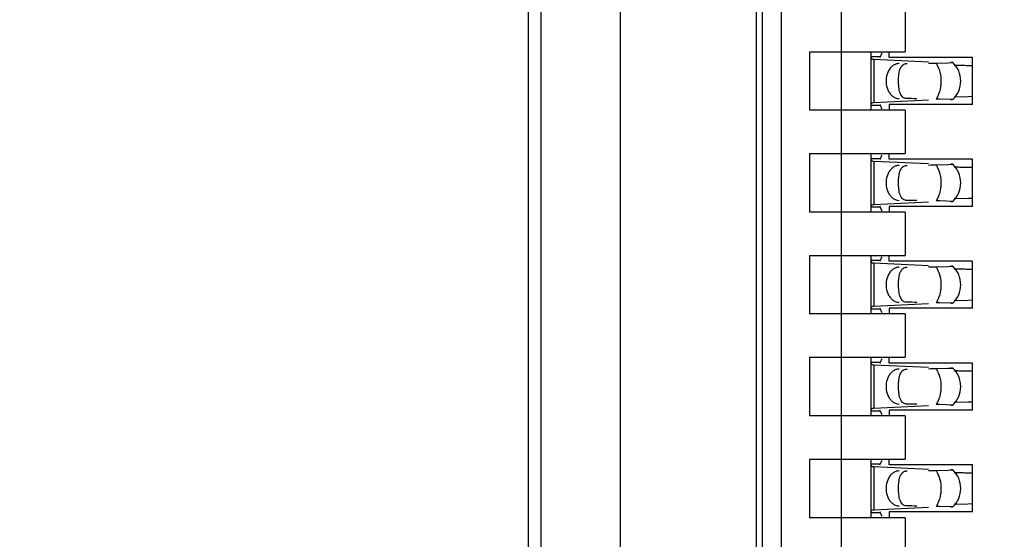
# Model space of a CAD drawing. Header units: inches. Extents: x 0 to 22, y 0 to 17.
# Tile 8 of 61: x 3.725 to 4.03, y 7.874 to 8.034. Entities that reach past the tile are written whole.
import ezdxf

# ---------------------------------------------------------------- set-up
doc = ezdxf.new("R2010")
doc.units = ezdxf.units.IN
doc.header["$LTSCALE"] = 1.21
doc.header["$MEASUREMENT"] = 0
doc.layers.get('0').update_dxf_attribs({"linetype": 'CONTINUOUS'})
doc.layers.add('DIMENSIONS', color=7, linetype='CONTINUOUS')
doc.styles.get("Standard").update_dxf_attribs({"font": 'txt', "width": 0.8})
doc.dimstyles.new('DIMSTYLE_1', dxfattribs={"dimtxt": 0.125, "dimasz": 0.18, "dimexe": 0.18, "dimexo": 0.0625, "dimgap": 0.09, "dimtad": 0, "dimtih": 1, "dimtoh": 1, "dimdec": 3, "dimzin": 4, "dimdsep": 46, "dimtxsty": 'STANDARD', "dimblk": '_FILLED', "dimblk1": '_FILLED', "dimblk2": '_FILLED', "dimcen": 0.09, "dimadec": 0, "dimazin": 0, "dimtp": 0.01, "dimtm": 0.01, "dimtfac": 1, "dimtdec": 3, "dimtofl": 0, "dimtmove": 0, "dimatfit": 3, "dimldrblk": '_FILLED', "dimfxl": 1, "dimtolj": 1, "dimtzin": 4, "dimarcsym": 0})

# ---------------------------------------------------------------- blocks, each defined once
blk = doc.blocks.new('*D14')
at = {"layer": 'DIMENSIONS', "color": 2, "linetype": 'CONTINUOUS'}
blk.add_line((3.9634381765, 7.385423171), (3.445098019, 7.385423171), dxfattribs=at)
at = {"layer": 'DIMENSIONS', "color": 2, "linetype": 'CONTINUOUS', "insert": (3.382598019, 7.447923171), "char_height": 0.125, "width": 1.425, "attachment_point": 3, "line_spacing_factor": 0.9}
blk.add_mtext('-3.706{\\Ftxt.shx;\\W1.000000;\\H0.125000; }[94.13]', dxfattribs=at)
blk = doc.blocks.new('_FILLED')
at = {"color": 0, "linetype": 'BYBLOCK'}
blk.add_solid([(0, 0), (-1, 0.1736111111), (-1, -0.1736111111)], dxfattribs=at)
blk = doc.blocks.new('*D15')
at = {"layer": 'DIMENSIONS', "color": 2, "linetype": 'CONTINUOUS'}
blk.add_line((3.928998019, 6.8692184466), (3.445098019, 6.8692184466), dxfattribs=at)
at = {"layer": 'DIMENSIONS', "color": 2, "linetype": 'CONTINUOUS', "insert": (3.382598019, 6.9317184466), "char_height": 0.125, "width": 1.525, "attachment_point": 3, "line_spacing_factor": 0.9}
blk.add_mtext('-4.222{\\Ftxt.shx;\\W1.000000;\\H0.125000; }[107.24]', dxfattribs=at)
blk = doc.blocks.new('*D16')
at = {"layer": 'DIMENSIONS', "color": 2, "linetype": 'CONTINUOUS'}
blk.add_line((4.337998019, 6.2692184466), (3.445098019, 6.2692184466), dxfattribs=at)
at = {"layer": 'DIMENSIONS', "color": 2, "linetype": 'CONTINUOUS', "insert": (3.382598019, 6.3317184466), "char_height": 0.125, "width": 1.525, "attachment_point": 3, "line_spacing_factor": 0.9}
blk.add_mtext('-4.822{\\Ftxt.shx;\\W1.000000;\\H0.125000; }[122.48]', dxfattribs=at)
blk = doc.blocks.new('*D17')
at = {"layer": 'DIMENSIONS', "color": 2, "linetype": 'CONTINUOUS'}
for p, q in [((3.7807905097, 6.1477749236), (3.6201636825, 5.9958963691)), ((4.326098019, 6.1477749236), (3.7807905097, 6.1477749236)), ((3.6201636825, 5.9958963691), (3.445098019, 5.9958963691))]:
    blk.add_line(p, q, dxfattribs=at)
at = {"layer": 'DIMENSIONS', "color": 2, "linetype": 'CONTINUOUS', "insert": (3.382598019, 6.0583963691), "char_height": 0.125, "width": 1.525, "attachment_point": 3, "line_spacing_factor": 0.9}
blk.add_mtext('-4.943{\\Ftxt.shx;\\W1.000000;\\H0.125000; }[125.56]', dxfattribs=at)

msp = doc.modelspace()

# ---------------------------------------------------------------- linework, layer by layer
at = {"color": 7, "linetype": 'CONTINUOUS'}
for p, q in [((3.886598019, 11.1606528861), (3.886598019, 6.4597840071)), ((3.911198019, 7.0476003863), (3.911198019, 10.3128365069)), ((3.953198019, 7.0805747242), (3.953198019, 10.2801945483)), ((3.9550720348, 7.385423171), (3.9550720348, 10.2200688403)), ((3.9609775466, 7.5035334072), (3.9609775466, 10.040934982)), ((3.9794814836, 7.5678205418), (3.9794814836, 10.0376714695)), ((3.882598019, 9.6802184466), (3.882598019, 7.6802184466)), ((3.999166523, 8.0377853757), (3.999166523, 8.024399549)), ((3.9696389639, 8.024399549), (3.999166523, 8.024399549)), ((3.9696389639, 8.024399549), (3.9696389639, 8.0062893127)), ((3.9885366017, 8.024399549), (3.9885366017, 8.0062893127)), ((3.9885375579, 8.0229644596), (3.9885366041, 8.0228958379)), ((3.994205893, 8.0226278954), (3.994205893, 8.024399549)), ((3.9885366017, 8.0229061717), (3.9914818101, 8.0229061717)), ((3.9885366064, 8.0228942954), (3.9887056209, 8.022259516)), ((3.9887056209, 8.022259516), (3.9889237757, 8.0221180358)), ((3.9889237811, 8.022119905), (3.9892816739, 8.0220980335)), ((3.9895034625, 8.0220866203), (4.0063865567, 8.0213025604)), ((3.9914818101, 8.0229061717), (3.991191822, 8.0225790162)), ((4.0200326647, 8.0226278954), (3.994205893, 8.0226278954)), ((3.9993143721, 8.0207162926), (3.9997462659, 8.0207578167)), ((4.0087219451, 8.0209094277), (4.0124699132, 8.0209893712)), ((4.0124699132, 8.0209893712), (4.0138863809, 8.021081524)), ((4.0138863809, 8.021081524), (4.0132564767, 8.0211340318)), ((4.0184999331, 8.0201897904), (4.0200164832, 8.0201577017)), ((4.0200326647, 8.0080609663), (4.0200326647, 8.0226278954)), ((3.9938902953, 8.0182503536), (3.9934132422, 8.0168577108)), ((3.9914818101, 8.00778269), (3.9885366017, 8.00778269)), ((3.9885366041, 8.0077930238), (3.9885375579, 8.0077244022)), ((3.988578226, 8.0081672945), (3.9885366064, 8.0077945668)), ((3.9889237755, 8.008570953), (3.988578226, 8.0081672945)), ((3.9895034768, 8.0086017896), (3.9890883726, 8.0085798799)), ((4.0063865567, 8.0093863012), (3.9895034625, 8.0086022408)), ((3.9911918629, 8.0081098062), (3.9914818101, 8.00778269)), ((4.0200326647, 8.0080609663), (3.994205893, 8.0080609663)), ((3.994205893, 8.0080609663), (3.994205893, 8.0062893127)), ((4.0138864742, 8.0096074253), (4.009849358, 8.0097607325)), ((4.0132565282, 8.0095548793), (4.0138365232, 8.0095938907)), ((4.018499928, 8.0104989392), (4.0143417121, 8.0103887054)), ((4.0200164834, 8.0105310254), (4.018499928, 8.0104989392)), ((3.999166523, 8.0062893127), (3.9696389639, 8.0062893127)), ((3.999166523, 8.0062893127), (3.999166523, 7.992903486)), ((3.9696389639, 7.992903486), (3.999166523, 7.992903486)), ((3.9696389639, 7.992903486), (3.9696389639, 7.9747932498)), ((3.9885366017, 7.992903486), (3.9885366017, 7.9747932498)), ((3.994205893, 7.9911318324), (3.994205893, 7.992903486)), ((3.9885366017, 7.9914101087), (3.9914818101, 7.9914101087)), ((3.9885375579, 7.9914683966), (3.9885366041, 7.9913997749)), ((3.9885366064, 7.9913982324), (3.9887056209, 7.990763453)), ((3.9887056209, 7.990763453), (3.9889237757, 7.9906219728)), ((3.9889237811, 7.990623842), (3.9892816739, 7.9906019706)), ((3.9895034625, 7.9905905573), (4.0063865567, 7.9898064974)), ((3.9914818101, 7.9914101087), (3.991191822, 7.9910829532)), ((4.0200326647, 7.9911318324), (3.994205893, 7.9911318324)), ((4.0087219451, 7.9894133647), (4.0124699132, 7.9894933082)), ((4.0124699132, 7.9894933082), (4.0138863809, 7.989585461)), ((4.0138863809, 7.989585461), (4.0132564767, 7.9896379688)), ((4.0200326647, 7.9765649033), (4.0200326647, 7.9911318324)), ((3.9938902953, 7.9867542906), (3.9934132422, 7.9853616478)), ((3.9993143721, 7.9892202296), (3.9997462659, 7.9892617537)), ((4.0184999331, 7.9886937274), (4.0200164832, 7.9886616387)), ((4.0063865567, 7.9778902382), (3.9895034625, 7.9771061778)), ((4.0138864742, 7.9781113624), (4.009849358, 7.9782646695)), ((4.0132565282, 7.9780588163), (4.0138365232, 7.9780978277)), ((4.018499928, 7.9790028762), (4.0143417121, 7.9788926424)), ((4.0200164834, 7.9790349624), (4.018499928, 7.9790028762)), ((3.999166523, 7.9747932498), (3.9696389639, 7.9747932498)), ((3.9914818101, 7.976286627), (3.9885366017, 7.976286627)), ((3.9885366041, 7.9762969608), (3.9885375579, 7.9762283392)), ((3.988578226, 7.9766712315), (3.9885366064, 7.9762985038)), ((3.9889237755, 7.97707489), (3.988578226, 7.9766712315)), ((3.9895034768, 7.9771057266), (3.9890883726, 7.9770838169)), ((3.9911918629, 7.9766137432), (3.9914818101, 7.976286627)), ((4.0200326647, 7.9765649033), (3.994205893, 7.9765649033)), ((3.994205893, 7.9765649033), (3.994205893, 7.9747932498)), ((3.999166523, 7.9747932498), (3.999166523, 7.961407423)), ((3.9696389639, 7.961407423), (3.999166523, 7.961407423)), ((3.9696389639, 7.961407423), (3.9696389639, 7.9432971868)), ((3.9885366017, 7.961407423), (3.9885366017, 7.9432971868)), ((3.9885366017, 7.9599140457), (3.9914818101, 7.9599140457)), ((3.9885375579, 7.9599723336), (3.9885366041, 7.9599037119)), ((3.9885366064, 7.9599021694), (3.9887056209, 7.9592673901)), ((3.9887056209, 7.9592673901), (3.9889237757, 7.9591259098)), ((3.9889237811, 7.959127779), (3.9892816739, 7.9591059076)), ((3.9895034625, 7.9590944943), (4.0063865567, 7.9583104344)), ((3.9914818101, 7.9599140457), (3.991191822, 7.9595868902)), ((3.994205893, 7.9596357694), (3.994205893, 7.961407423)), ((4.0200326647, 7.9596357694), (3.994205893, 7.9596357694)), ((4.0200326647, 7.9450688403), (4.0200326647, 7.9596357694)), ((3.9993143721, 7.9577241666), (3.9997462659, 7.9577656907)), ((4.0087219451, 7.9579173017), (4.0124699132, 7.9579972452)), ((4.0124699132, 7.9579972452), (4.0138863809, 7.9580893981)), ((4.0138863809, 7.9580893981), (4.0132564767, 7.9581419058)), ((4.0184999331, 7.9571976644), (4.0200164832, 7.9571655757)), ((3.9938902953, 7.9552582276), (3.9934132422, 7.9538655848)), ((4.018499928, 7.9475068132), (4.0143417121, 7.9473965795)), ((4.0200164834, 7.9475388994), (4.018499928, 7.9475068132)), ((3.9914818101, 7.944790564), (3.9885366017, 7.944790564)), ((3.9885366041, 7.9448008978), (3.9885375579, 7.9447322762)), ((3.988578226, 7.9451751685), (3.9885366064, 7.9448024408)), ((3.9889237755, 7.945578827), (3.988578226, 7.9451751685)), ((3.9895034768, 7.9456096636), (3.9890883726, 7.9455877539)), ((4.0063865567, 7.9463941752), (3.9895034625, 7.9456101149)), ((3.9911918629, 7.9451176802), (3.9914818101, 7.944790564)), ((4.0200326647, 7.9450688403), (3.994205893, 7.9450688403)), ((3.994205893, 7.9450688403), (3.994205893, 7.9432971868)), ((4.0138864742, 7.9466152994), (4.009849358, 7.9467686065)), ((4.0132565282, 7.9465627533), (4.0138365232, 7.9466017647)), ((3.999166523, 7.9432971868), (3.9696389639, 7.9432971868)), ((3.999166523, 7.9432971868), (3.999166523, 7.92991136)), ((3.9696389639, 7.92991136), (3.999166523, 7.92991136)), ((3.9696389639, 7.92991136), (3.9696389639, 7.9118011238)), ((3.9885366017, 7.92991136), (3.9885366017, 7.9118011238)), ((3.994205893, 7.9281397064), (3.994205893, 7.92991136)), ((3.9885366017, 7.9284179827), (3.9914818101, 7.9284179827)), ((3.9885375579, 7.9284762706), (3.9885366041, 7.9284076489)), ((3.9885366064, 7.9284061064), (3.9887056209, 7.9277713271)), ((3.9887056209, 7.9277713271), (3.9889237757, 7.9276298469)), ((3.9889237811, 7.927631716), (3.9892816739, 7.9276098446)), ((3.9895034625, 7.9275984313), (4.0063865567, 7.9268143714)), ((3.9914818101, 7.9284179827), (3.991191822, 7.9280908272)), ((4.0200326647, 7.9281397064), (3.994205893, 7.9281397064)), ((3.9993143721, 7.9262281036), (3.9997462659, 7.9262696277)), ((4.0087219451, 7.9264212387), (4.0124699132, 7.9265011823)), ((4.0124699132, 7.9265011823), (4.0138863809, 7.9265933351)), ((4.0138863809, 7.9265933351), (4.0132564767, 7.9266458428)), ((4.0184999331, 7.9257016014), (4.0200164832, 7.9256695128)), ((4.0200326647, 7.9135727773), (4.0200326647, 7.9281397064)), ((3.9938902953, 7.9237621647), (3.9934132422, 7.9223695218)), ((3.988578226, 7.9136791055), (3.9885366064, 7.9133063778)), ((3.9889237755, 7.914082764), (3.988578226, 7.9136791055)), ((3.9895034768, 7.9141136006), (3.9890883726, 7.9140916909)), ((4.0063865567, 7.9148981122), (3.9895034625, 7.9141140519)), ((3.9911918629, 7.9136216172), (3.9914818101, 7.913294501)), ((4.0200326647, 7.9135727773), (3.994205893, 7.9135727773)), ((3.994205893, 7.9135727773), (3.994205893, 7.9118011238)), ((4.0138864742, 7.9151192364), (4.009849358, 7.9152725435)), ((4.0132565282, 7.9150666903), (4.0138365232, 7.9151057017)), ((4.018499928, 7.9160107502), (4.0143417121, 7.9159005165)), ((4.0200164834, 7.9160428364), (4.018499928, 7.9160107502)), ((3.999166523, 7.9118011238), (3.9696389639, 7.9118011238)), ((3.9914818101, 7.913294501), (3.9885366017, 7.913294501)), ((3.9885366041, 7.9133048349), (3.9885375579, 7.9132362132)), ((3.999166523, 7.9118011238), (3.999166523, 7.898415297)), ((3.9696389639, 7.898415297), (3.999166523, 7.898415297)), ((3.9696389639, 7.898415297), (3.9696389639, 7.8803050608)), ((3.9885366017, 7.898415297), (3.9885366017, 7.8803050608)), ((3.994205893, 7.8966436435), (3.994205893, 7.898415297)), ((3.9885366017, 7.8969219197), (3.9914818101, 7.8969219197)), ((3.9885375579, 7.8969802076), (3.9885366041, 7.8969115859)), ((3.9885366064, 7.8969100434), (3.9887056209, 7.8962752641)), ((3.9887056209, 7.8962752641), (3.9889237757, 7.8961337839)), ((3.9889237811, 7.896135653), (3.9892816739, 7.8961137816)), ((3.9895034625, 7.8961023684), (4.0063865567, 7.8953183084)), ((3.9914818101, 7.8969219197), (3.991191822, 7.8965947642)), ((4.0200326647, 7.8966436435), (3.994205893, 7.8966436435)), ((4.0124699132, 7.8950051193), (4.0138863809, 7.8950972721)), ((4.0138863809, 7.8950972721), (4.0132564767, 7.8951497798)), ((4.0200326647, 7.8820767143), (4.0200326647, 7.8966436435)), ((3.9938902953, 7.8922661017), (3.9934132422, 7.8908734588)), ((3.9993143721, 7.8947320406), (3.9997462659, 7.8947735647)), ((4.0087219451, 7.8949251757), (4.0124699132, 7.8950051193)), ((4.0184999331, 7.8942055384), (4.0200164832, 7.8941734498)), ((4.0063865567, 7.8834020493), (3.9895034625, 7.8826179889)), ((4.0138864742, 7.8836231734), (4.009849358, 7.8837764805)), ((4.0132565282, 7.8835706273), (4.0138365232, 7.8836096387)), ((4.018499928, 7.8845146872), (4.0143417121, 7.8844044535)), ((4.0200164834, 7.8845467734), (4.018499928, 7.8845146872)), ((3.999166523, 7.8803050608), (3.9696389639, 7.8803050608)), ((3.9914818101, 7.881798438), (3.9885366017, 7.881798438)), ((3.9885366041, 7.8818087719), (3.9885375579, 7.8817401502)), ((3.988578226, 7.8821830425), (3.9885366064, 7.8818103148)), ((3.9889237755, 7.882586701), (3.988578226, 7.8821830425)), ((3.9895034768, 7.8826175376), (3.9890883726, 7.8825956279)), ((3.9911918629, 7.8821255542), (3.9914818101, 7.881798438)), ((4.0200326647, 7.8820767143), (3.994205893, 7.8820767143)), ((3.994205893, 7.8820767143), (3.994205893, 7.8803050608)), ((3.999166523, 7.8803050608), (3.999166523, 7.866919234))]:
    msp.add_line(p, q, dxfattribs=at)
at = {"color": 9, "linetype": 'CONTINUOUS'}
for p, q in [((3.9895034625, 8.0220866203), (3.9895034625, 8.0086022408)), ((3.999166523, 8.0207578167), (3.9997462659, 8.0207578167)), ((3.9997462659, 8.009931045), (3.999166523, 8.009931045)), ((4.0091334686, 8.0104909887), (4.0087219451, 8.009779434)), ((3.9895034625, 7.9905905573), (3.9895034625, 7.9771061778)), ((3.999166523, 7.9892617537), (3.9997462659, 7.9892617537)), ((3.9997462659, 7.978434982), (3.999166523, 7.978434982)), ((4.0091334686, 7.9789949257), (4.0087219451, 7.978283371)), ((3.9895034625, 7.9590944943), (3.9895034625, 7.9456101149)), ((3.999166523, 7.9577656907), (3.9997462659, 7.9577656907)), ((3.9997462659, 7.946938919), (3.999166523, 7.946938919)), ((4.0091334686, 7.9474988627), (4.0087219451, 7.946787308)), ((3.9895034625, 7.9275984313), (3.9895034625, 7.9141140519)), ((3.999166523, 7.9262696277), (3.9997462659, 7.9262696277)), ((3.9997462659, 7.9154428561), (3.999166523, 7.9154428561)), ((4.0091334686, 7.9160027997), (4.0087219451, 7.9152912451)), ((3.9895034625, 7.8961023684), (3.9895034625, 7.8826179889)), ((3.999166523, 7.8947735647), (3.9997462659, 7.8947735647)), ((3.9997462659, 7.8839467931), (3.999166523, 7.8839467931)), ((4.0091334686, 7.8845067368), (4.0087219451, 7.8837951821))]:
    msp.add_line(p, q, dxfattribs=at)
at = {"color": 7, "linetype": 'CONTINUOUS'}
for centre, radius, start, end in [((3.9910816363, 8.0562705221), 0.0342198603, 266.9848544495, 267.3566322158), ((4.008493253, 8.0153444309), 0.0078740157, 313.2313990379, 46.7695386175), ((4.0229598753, 8.2814830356), 0.2613250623, 268.110127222, 268.3298669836), ((4.0252635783, 8.3618260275), 0.3417010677, 268.3363875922, 268.5821634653), ((4.0310384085, 8.5891279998), 0.5690763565, 268.5671778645, 268.737498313), ((4.0021397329, 7.578982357), 0.4308473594, 88.9746889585, 89.1246374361), ((3.9910816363, 8.0247744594), 0.0342198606, 266.9848544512, 267.3566322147), ((4.008493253, 7.9838483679), 0.0078740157, 313.2313990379, 46.7695386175), ((4.0229598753, 8.2499869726), 0.2613250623, 268.110127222, 268.3298669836), ((4.0252635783, 8.3303299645), 0.3417010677, 268.3363875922, 268.5821634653), ((4.0310384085, 8.5576319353), 0.569076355, 268.5671778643, 268.7374983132), ((4.0021397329, 7.5474862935), 0.4308473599, 88.9746889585, 89.1246374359), ((3.9910816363, 7.9932783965), 0.0342198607, 266.9848544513, 267.3566322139), ((4.008493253, 7.9523523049), 0.0078740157, 313.2313990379, 46.7695386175), ((4.0229598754, 8.2184909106), 0.2613250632, 268.1101272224, 268.3298669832), ((4.0252635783, 8.2988339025), 0.3417010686, 268.3363875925, 268.5821634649), ((4.0310384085, 8.5261358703), 0.569076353, 268.5671778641, 268.7374983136), ((4.0021397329, 7.5159902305), 0.4308473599, 88.9746889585, 89.1246374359), ((3.9910816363, 7.9617823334), 0.0342198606, 266.9848544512, 267.3566322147), ((4.008493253, 7.9208562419), 0.0078740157, 313.2313990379, 46.7695386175), ((4.0229598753, 8.1869948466), 0.2613250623, 268.110127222, 268.3298669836), ((4.0252635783, 8.2673378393), 0.3417010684, 268.3363875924, 268.582163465), ((4.0310384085, 8.4946398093), 0.569076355, 268.5671778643, 268.7374983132), ((4.0021397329, 7.4844941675), 0.4308473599, 88.9746889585, 89.1246374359), ((3.9910816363, 7.9302862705), 0.0342198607, 266.9848544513, 267.3566322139), ((4.008493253, 7.8893601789), 0.0078740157, 313.2313990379, 46.7695386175), ((4.0229598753, 8.1554987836), 0.2613250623, 268.110127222, 268.3298669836), ((4.0252635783, 8.2358417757), 0.3417010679, 268.3363875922, 268.5821634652), ((4.0310384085, 8.4631437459), 0.5690763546, 268.5671778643, 268.7374983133), ((4.0021397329, 7.4529981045), 0.4308473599, 88.9746889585, 89.1246374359)]:
    msp.add_arc(centre, radius, start, end, dxfattribs=at)
for centre, major_axis, ratio, start_param, end_param in [((3.9903439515, 8.0339273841), (-0, 0.0118110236), 0.2679491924, -2.7738167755, -2.5765937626), ((3.6720865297, 8.0153444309), (0.4711895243, 0.0078735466), 0.0001824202, -0.7820906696, -0.7749796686), ((3.9903439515, 7.9967614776), (0, 0.0118110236), 0.2679491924, -0.5650009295, -0.3677758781), ((3.6720865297, 8.0153444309), (0.4711895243, -0.0078735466), 0.0001824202, 0.7929389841, 0.8018391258), ((3.9903439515, 8.0024313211), (0, 0.0118110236), 0.2679491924, -2.7738167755, -2.5765937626), ((3.6720865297, 7.9838483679), (0.4711895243, 0.0078735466), 0.0001824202, -0.7820906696, -0.7749796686), ((3.6720865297, 7.9838483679), (0.4711895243, -0.0078735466), 0.0001824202, 0.7929389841, 0.8018391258), ((3.9903439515, 7.9652654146), (-0, 0.0118110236), 0.2679491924, -0.5650009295, -0.3677758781), ((3.9903439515, 7.9709352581), (-0, 0.0118110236), 0.2679491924, -2.7738167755, -2.5765937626), ((3.6720865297, 7.9523523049), (0.4711895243, 0.0078735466), 0.0001824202, -0.7820906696, -0.7749796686), ((3.6720865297, 7.9523523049), (0.4711895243, -0.0078735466), 0.0001824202, 0.7929389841, 0.8018391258), ((3.9903439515, 7.9337693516), (0, 0.0118110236), 0.2679491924, -0.5650009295, -0.3677758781), ((3.9903439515, 7.9394391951), (0, 0.0118110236), 0.2679491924, -2.7738167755, -2.5765937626), ((3.6720865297, 7.9208562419), (0.4711895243, 0.0078735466), 0.0001824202, -0.7820906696, -0.7749796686), ((3.6720865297, 7.9208562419), (0.4711895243, -0.0078735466), 0.0001824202, 0.7929389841, 0.8018391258), ((3.9903439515, 7.9022732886), (0, 0.0118110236), 0.2679491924, -0.5650009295, -0.3677758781), ((3.9903439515, 7.9079431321), (0, 0.0118110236), 0.2679491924, -2.7738167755, -2.5765937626), ((3.6720865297, 7.8893601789), (0.4711895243, 0.0078735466), 0.0001824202, -0.7820906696, -0.7749796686), ((3.6720865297, 7.8893601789), (0.4711895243, -0.0078735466), 0.0001824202, 0.7929389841, 0.8018391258), ((3.9903439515, 7.8707772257), (0, 0.0118110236), 0.2679491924, -0.5650009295, -0.3677758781)]:
    msp.add_ellipse(centre, major_axis=major_axis, ratio=ratio, start_param=start_param, end_param=end_param, dxfattribs=at)
for points, knots in [([(3.9972962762, 8.0207578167), (3.9969562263, 8.0207521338), (3.9962584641, 8.0206227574), (3.9953024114, 8.0200999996), (3.9944816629, 8.0192910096), (3.9940663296, 8.0186158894), (3.9938902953, 8.0182503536)], [0, 0, 0, 0, 0.229791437, 0.4696702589, 0.7258733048, 1, 1, 1, 1]), ([(3.9971210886, 8.0160033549), (3.9971433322, 8.0165894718), (3.9972376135, 8.0176648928), (3.9975291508, 8.0189298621), (3.9979133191, 8.0197393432), (3.9982720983, 8.0202109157), (3.9987438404, 8.0205591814), (3.9991179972, 8.0206801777), (3.9993143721, 8.0207162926)], [0, 0, 0, 0, 0.3145836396, 0.5783093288, 0.6903244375, 0.7929302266, 0.8929102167, 1, 1, 1, 1]), ([(3.9934132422, 8.0168577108), (3.9932361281, 8.0160540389), (3.993170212, 8.0144008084), (3.9937778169, 8.0124551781), (3.99465103, 8.0112047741), (3.9954388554, 8.010499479), (3.996335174, 8.0100478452), (3.9969806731, 8.0099363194), (3.9972962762, 8.009931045)], [0, 0, 0, 0, 0.2761150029, 0.5429829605, 0.6674054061, 0.7841211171, 0.8940953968, 1, 1, 1, 1]), ([(3.9974682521, 8.0121029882), (3.9973080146, 8.0126949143), (3.9971216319, 8.0139982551), (3.9970947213, 8.0153085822), (3.9971210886, 8.0160033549)], [0, 0, 0, 0, 0.468650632, 1, 1, 1, 1]), ([(3.9997462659, 8.009931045), (3.9994531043, 8.0099359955), (3.9990199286, 8.0100081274), (3.9985316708, 8.010277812), (3.9981279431, 8.0106307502), (3.9977391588, 8.0112445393), (3.9975500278, 8.0118009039), (3.9974682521, 8.0121029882)], [0, 0, 0, 0, 0.2575080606, 0.3729976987, 0.4863784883, 0.7251431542, 1, 1, 1, 1]), ([(3.9972962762, 7.9892617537), (3.9969562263, 7.9892560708), (3.9962584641, 7.9891266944), (3.9953024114, 7.9886039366), (3.9944816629, 7.9877949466), (3.9940663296, 7.9871198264), (3.9938902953, 7.9867542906)], [0, 0, 0, 0, 0.229791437, 0.4696702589, 0.7258733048, 1, 1, 1, 1]), ([(3.9971210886, 7.9845072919), (3.9971433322, 7.9850934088), (3.9972376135, 7.9861688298), (3.9975291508, 7.9874337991), (3.9979133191, 7.9882432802), (3.9982720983, 7.9887148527), (3.9987438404, 7.9890631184), (3.9991179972, 7.9891841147), (3.9993143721, 7.9892202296)], [0, 0, 0, 0, 0.3145836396, 0.5783093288, 0.6903244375, 0.7929302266, 0.8929102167, 1, 1, 1, 1]), ([(3.9934132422, 7.9853616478), (3.9932361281, 7.9845579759), (3.993170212, 7.9829047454), (3.9937778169, 7.9809591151), (3.99465103, 7.9797087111), (3.9954388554, 7.979003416), (3.996335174, 7.9785517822), (3.9969806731, 7.9784402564), (3.9972962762, 7.978434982)], [0, 0, 0, 0, 0.2761150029, 0.5429829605, 0.6674054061, 0.7841211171, 0.8940953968, 1, 1, 1, 1]), ([(3.9974682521, 7.9806069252), (3.9973080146, 7.9811988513), (3.9971216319, 7.9825021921), (3.9970947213, 7.9838125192), (3.9971210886, 7.9845072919)], [0, 0, 0, 0, 0.468650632, 1, 1, 1, 1]), ([(3.9997462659, 7.978434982), (3.9994531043, 7.9784399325), (3.9990199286, 7.9785120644), (3.9985316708, 7.978781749), (3.9981279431, 7.9791346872), (3.9977391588, 7.9797484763), (3.9975500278, 7.980304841), (3.9974682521, 7.9806069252)], [0, 0, 0, 0, 0.2575080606, 0.3729976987, 0.4863784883, 0.7251431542, 1, 1, 1, 1]), ([(3.9972962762, 7.9577656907), (3.9969562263, 7.9577600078), (3.9962584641, 7.9576306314), (3.9953024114, 7.9571078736), (3.9944816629, 7.9562988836), (3.9940663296, 7.9556237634), (3.9938902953, 7.9552582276)], [0, 0, 0, 0, 0.229791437, 0.4696702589, 0.7258733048, 1, 1, 1, 1]), ([(3.9971210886, 7.9530112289), (3.9971433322, 7.9535973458), (3.9972376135, 7.9546727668), (3.9975291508, 7.9559377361), (3.9979133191, 7.9567472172), (3.9982720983, 7.9572187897), (3.9987438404, 7.9575670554), (3.9991179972, 7.9576880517), (3.9993143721, 7.9577241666)], [0, 0, 0, 0, 0.3145836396, 0.5783093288, 0.6903244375, 0.7929302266, 0.8929102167, 1, 1, 1, 1]), ([(3.9934132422, 7.9538655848), (3.9932361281, 7.9530619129), (3.993170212, 7.9514086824), (3.9937778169, 7.9494630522), (3.99465103, 7.9482126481), (3.9954388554, 7.947507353), (3.996335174, 7.9470557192), (3.9969806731, 7.9469441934), (3.9972962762, 7.946938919)], [0, 0, 0, 0, 0.2761150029, 0.5429829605, 0.6674054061, 0.7841211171, 0.8940953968, 1, 1, 1, 1]), ([(3.9974682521, 7.9491108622), (3.9973080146, 7.9497027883), (3.9971216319, 7.9510061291), (3.9970947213, 7.9523164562), (3.9971210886, 7.9530112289)], [0, 0, 0, 0, 0.468650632, 1, 1, 1, 1]), ([(3.9997462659, 7.946938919), (3.9994531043, 7.9469438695), (3.9990199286, 7.9470160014), (3.9985316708, 7.947285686), (3.9981279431, 7.9476386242), (3.9977391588, 7.9482524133), (3.9975500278, 7.948808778), (3.9974682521, 7.9491108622)], [0, 0, 0, 0, 0.2575080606, 0.3729976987, 0.4863784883, 0.7251431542, 1, 1, 1, 1]), ([(3.9972962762, 7.9262696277), (3.9969562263, 7.9262639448), (3.9962584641, 7.9261345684), (3.9953024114, 7.9256118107), (3.9944816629, 7.9248028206), (3.9940663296, 7.9241277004), (3.9938902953, 7.9237621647)], [0, 0, 0, 0, 0.229791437, 0.4696702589, 0.7258733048, 1, 1, 1, 1]), ([(3.9971210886, 7.9215151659), (3.9971433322, 7.9221012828), (3.9972376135, 7.9231767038), (3.9975291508, 7.9244416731), (3.9979133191, 7.9252511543), (3.9982720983, 7.9257227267), (3.9987438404, 7.9260709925), (3.9991179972, 7.9261919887), (3.9993143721, 7.9262281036)], [0, 0, 0, 0, 0.3145836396, 0.5783093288, 0.6903244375, 0.7929302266, 0.8929102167, 1, 1, 1, 1]), ([(3.9934132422, 7.9223695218), (3.9932361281, 7.9215658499), (3.993170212, 7.9199126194), (3.9937778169, 7.9179669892), (3.99465103, 7.9167165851), (3.9954388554, 7.91601129), (3.996335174, 7.9155596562), (3.9969806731, 7.9154481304), (3.9972962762, 7.9154428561)], [0, 0, 0, 0, 0.2761150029, 0.5429829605, 0.6674054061, 0.7841211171, 0.8940953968, 1, 1, 1, 1]), ([(3.9974682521, 7.9176147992), (3.9973080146, 7.9182067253), (3.9971216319, 7.9195100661), (3.9970947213, 7.9208203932), (3.9971210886, 7.9215151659)], [0, 0, 0, 0, 0.468650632, 1, 1, 1, 1]), ([(3.9997462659, 7.9154428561), (3.9994531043, 7.9154478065), (3.9990199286, 7.9155199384), (3.9985316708, 7.915789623), (3.9981279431, 7.9161425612), (3.9977391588, 7.9167563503), (3.9975500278, 7.917312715), (3.9974682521, 7.9176147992)], [0, 0, 0, 0, 0.2575080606, 0.3729976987, 0.4863784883, 0.7251431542, 1, 1, 1, 1]), ([(3.9972962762, 7.8947735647), (3.9969562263, 7.8947678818), (3.9962584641, 7.8946385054), (3.9953024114, 7.8941157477), (3.9944816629, 7.8933067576), (3.9940663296, 7.8926316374), (3.9938902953, 7.8922661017)], [0, 0, 0, 0, 0.229791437, 0.4696702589, 0.7258733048, 1, 1, 1, 1]), ([(3.9971210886, 7.8900191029), (3.9971433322, 7.8906052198), (3.9972376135, 7.8916806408), (3.9975291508, 7.8929456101), (3.9979133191, 7.8937550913), (3.9982720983, 7.8942266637), (3.9987438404, 7.8945749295), (3.9991179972, 7.8946959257), (3.9993143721, 7.8947320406)], [0, 0, 0, 0, 0.3145836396, 0.5783093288, 0.6903244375, 0.7929302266, 0.8929102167, 1, 1, 1, 1]), ([(3.9934132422, 7.8908734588), (3.9932361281, 7.8900697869), (3.993170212, 7.8884165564), (3.9937778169, 7.8864709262), (3.99465103, 7.8852205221), (3.9954388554, 7.884515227), (3.996335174, 7.8840635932), (3.9969806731, 7.8839520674), (3.9972962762, 7.8839467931)], [0, 0, 0, 0, 0.2761150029, 0.5429829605, 0.6674054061, 0.7841211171, 0.8940953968, 1, 1, 1, 1]), ([(3.9974682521, 7.8861187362), (3.9973080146, 7.8867106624), (3.9971216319, 7.8880140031), (3.9970947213, 7.8893243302), (3.9971210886, 7.8900191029)], [0, 0, 0, 0, 0.468650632, 1, 1, 1, 1]), ([(3.9997462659, 7.8839467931), (3.9994531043, 7.8839517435), (3.9990199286, 7.8840238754), (3.9985316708, 7.88429356), (3.9981279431, 7.8846464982), (3.9977391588, 7.8852602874), (3.9975500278, 7.885816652), (3.9974682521, 7.8861187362)], [0, 0, 0, 0, 0.2575080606, 0.3729976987, 0.4863784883, 0.7251431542, 1, 1, 1, 1])]:
    msp.add_open_spline(points, degree=3, knots=knots, dxfattribs=at)
at = {"color": 9, "linetype": 'CONTINUOUS'}
for points, knots in [([(4.0087219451, 8.0209094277), (4.0092706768, 8.0200688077), (4.010063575, 8.0180781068), (4.0102608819, 8.015962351), (4.0102177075, 8.0148693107)], [0, 0, 0, 0, 0.4785423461, 1, 1, 1, 1]), ([(4.0102177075, 8.0148693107), (4.0102021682, 8.0144759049), (4.0100687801, 8.0129724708), (4.0096417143, 8.011484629), (4.0091334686, 8.0104909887)], [0, 0, 0, 0, 0.260772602, 1, 1, 1, 1]), ([(4.0087219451, 7.9894133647), (4.0092706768, 7.9885727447), (4.010063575, 7.9865820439), (4.0102608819, 7.984466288), (4.0102177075, 7.9833732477)], [0, 0, 0, 0, 0.4785423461, 1, 1, 1, 1]), ([(4.0102177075, 7.9833732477), (4.0102021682, 7.9829798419), (4.0100687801, 7.9814764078), (4.0096417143, 7.979988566), (4.0091334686, 7.9789949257)], [0, 0, 0, 0, 0.260772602, 1, 1, 1, 1]), ([(4.0087219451, 7.9579173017), (4.0092706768, 7.9570766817), (4.010063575, 7.9550859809), (4.0102608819, 7.952970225), (4.0102177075, 7.9518771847)], [0, 0, 0, 0, 0.4785423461, 1, 1, 1, 1]), ([(4.0102177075, 7.9518771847), (4.0102021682, 7.9514837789), (4.0100687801, 7.9499803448), (4.0096417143, 7.948492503), (4.0091334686, 7.9474988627)], [0, 0, 0, 0, 0.260772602, 1, 1, 1, 1]), ([(4.0087219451, 7.9264212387), (4.0092706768, 7.9255806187), (4.010063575, 7.9235899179), (4.0102608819, 7.921474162), (4.0102177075, 7.9203811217)], [0, 0, 0, 0, 0.4785423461, 1, 1, 1, 1]), ([(4.0102177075, 7.9203811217), (4.0102021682, 7.9199877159), (4.0100687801, 7.9184842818), (4.0096417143, 7.91699644), (4.0091334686, 7.9160027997)], [0, 0, 0, 0, 0.260772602, 1, 1, 1, 1]), ([(4.0087219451, 7.8949251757), (4.0092706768, 7.8940845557), (4.010063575, 7.8920938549), (4.0102608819, 7.889978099), (4.0102177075, 7.8888850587)], [0, 0, 0, 0, 0.4785423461, 1, 1, 1, 1]), ([(4.0102177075, 7.8888850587), (4.0102021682, 7.8884916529), (4.0100687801, 7.8869882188), (4.0096417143, 7.885500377), (4.0091334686, 7.8845067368)], [0, 0, 0, 0, 0.260772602, 1, 1, 1, 1])]:
    msp.add_open_spline(points, degree=3, knots=knots, dxfattribs=at)

# ---------------------------------------------------------------- dimensions: what is measured, and where the dimension line sits
at = {"layer": 'DIMENSIONS', "color": 2, "linetype": 'CONTINUOUS'}
for feature_location, offset, origin, picture, middle in [((3.928998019, 6.8692184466), (-0.4838999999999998, 0), (3.991498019, 11.0912184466), '*D15', (2.370098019, 6.8692184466)), ((4.337998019, 6.2692184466), (-0.8928999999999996, 0), (4.400498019, 11.0912184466), '*D16', (2.370098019, 6.2692184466)), ((4.326098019, 6.1477749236), (-0.8809999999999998, -0.15187855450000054), (4.388598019, 11.0912184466), '*D17', (2.370098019, 5.9958963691)), ((3.9634381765, 7.385423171), (-0.5183401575, 0), (4.0259381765, 11.0912184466), '*D14', (2.420098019, 7.385423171))]:
    dim = msp.add_ordinate_dim(feature_location=feature_location, offset=offset, dtype=0, origin=origin, text='-<>', dimstyle='DIMSTYLE_1', dxfattribs=at)
    dim.commit()
    dim.dimension.update_dxf_attribs({"geometry": picture, "text_midpoint": middle})

doc.saveas('drawing.dxf')
